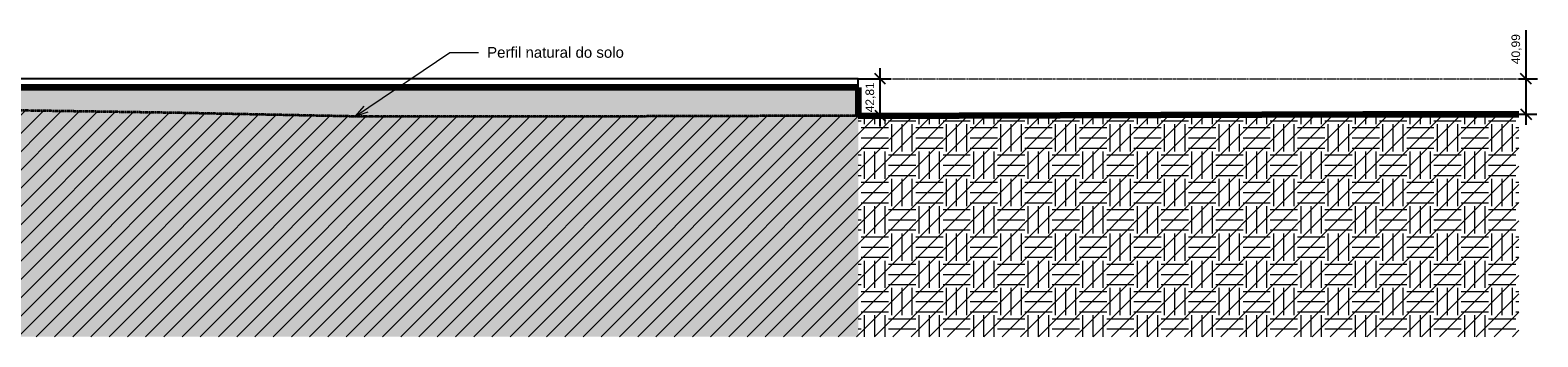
# Model space of a CAD drawing. Header units: centimetres. Extents: x -3672 to 20617, y -2803 to 410.
# Tile 3 of 10: x 3149 to 4904, y -300 to 57. Entities that reach past the tile are written whole.
import ezdxf

# ---------------------------------------------------------------- set-up
doc = ezdxf.new("R2010")
doc.units = ezdxf.units.CM
doc.linetypes.add('Centro _1_', pattern=[3.175, 0.635, -0.47625, 1.5875, -0.47625])
doc.linetypes.add('Traço', pattern=[0.635, 0.3175, -0.3175])
doc.layers.add('0 @ 50', color=7, linetype='Continuous')
for name, color, linetype, lineweight in [('A-FLOR-LEVL', 7, 'Continuous', 9), ('C-BLDG-PADS', 8, 'Continuous', 9), ('C-TOPO', 34, 'Continuous', 9), ('G-ANNO-TEXT', 231, 'Continuous', 9)]:
    doc.layers.add(name, color=color, linetype=linetype, lineweight=lineweight)
doc.styles.add('Annotative', font='arial.ttf', dxfattribs={"height": 0.2})
doc.styles.add('Arial_3', font='arial.ttf', dxfattribs={"height": 12.5})
doc.dimstyles.new('MARCOS', dxfattribs={"dimscale": 0, "dimtxt": 0.2, "dimasz": 0.25, "dimexe": 0.25, "dimexo": 0, "dimgap": 0.1, "dimtad": 1, "dimtxsty": 'Annotative', "dimblk": 'OBLIQUE', "dimcen": 2.5, "dimdle": 0.25, "dimclrd": 4, "dimclre": 4, "dimclrt": 256, "dimadec": 0, "dimazin": 0, "dimtfac": 1, "dimtmove": 0, "dimatfit": 3, "dimldrblk": 'OBLIQUE', "dimfxl": 1, "dimfxlon": 1, "dimtfillclr": 7, "dimlwe": -1, "dimarcsym": 0})
pattern_1 = [(0, (3227.5, -144.008), (31.75, 31.75), [31.75, -31.75]), (0, (3227.5, -132.102), (31.75, 31.75), [31.75, -31.75]), (0, (3227.5, -120.196), (31.75, 31.75), [31.75, -31.75]), (90, (3231.47, -116.227), (-31.75, 31.75), [31.75, -31.75]), (90, (3243.376, -116.227), (-31.75, 31.75), [31.75, -31.75]), (90, (3255.283, -116.227), (-31.75, 31.75), [31.75, -31.75])]

# ---------------------------------------------------------------- blocks, each defined once
blk = doc.blocks.new('_Oblique')
at = {"color": 0, "linetype": 'ByBlock', "lineweight": -2}
blk.add_line((-0.5, -0.5), (0.5, 0.5), dxfattribs=at)
blk = doc.blocks.new('*D12')
at = {"color": 4, "ltscale": 1000, "transparency": 16777216}
for p, q in [((4113.1, 0), (4151, 0)), ((4113.1, -42.8), (4151, -42.8))]:
    blk.add_line(p, q, dxfattribs=at)
at = {"color": 4, "lineweight": -2, "ltscale": 1000, "transparency": 16777216}
blk.add_line((4138.5, -55.3), (4138.5, 12.5), dxfattribs=at)
at = {"layer": 'Defpoints', "color": 0, "ltscale": 1000, "transparency": 16777216}
for p in [(4113.1, 0), (4138.5, 0), (4113.1, -42.8)]:
    blk.add_point(p, dxfattribs=at)
at = {"color": 4, "lineweight": -2, "ltscale": 1000, "transparency": 16777216, "xscale": 12.5, "yscale": 12.5, "zscale": 12.5}
for p, rotation in [((4138.5, 0), 90), ((4138.5, -42.8), 270)]:
    blk.add_blockref('_Oblique', p, dxfattribs=dict(at, rotation=rotation))
at = {"ltscale": 1000, "transparency": 16777216, "insert": (4127.5, -21.4), "char_height": 10, "attachment_point": 5, "rotation": 90, "style": 'Annotative'}
blk.add_mtext('42,81', dxfattribs=at)
blk = doc.blocks.new('*D13')
at = {"color": 4, "lineweight": -2, "ltscale": 1000, "transparency": 16777216}
for p, q in [((4890.4, 0), (4890.4, 56.7)), ((4890.4, -53.5), (4890.4, 0))]:
    blk.add_line(p, q, dxfattribs=at)
at = {"color": 4, "ltscale": 1000, "transparency": 16777216}
for p, q in [((4882.2, 0), (4902.9, 0)), ((4882.2, -41), (4902.9, -41))]:
    blk.add_line(p, q, dxfattribs=at)
at = {"layer": 'Defpoints', "color": 0, "ltscale": 1000, "transparency": 16777216}
for p in [(4882.2, 0), (4890.4, 0), (4882.2, -41)]:
    blk.add_point(p, dxfattribs=at)
at = {"color": 4, "lineweight": -2, "ltscale": 1000, "transparency": 16777216, "xscale": 12.5, "yscale": 12.5, "zscale": 12.5}
for p, rotation in [((4890.4, 0), 90), ((4890.4, -41), 270)]:
    blk.add_blockref('_Oblique', p, dxfattribs=dict(at, rotation=rotation))
at = {"ltscale": 1000, "transparency": 16777216, "insert": (4879.4, 34.6), "char_height": 10, "attachment_point": 5, "rotation": 90, "style": 'Annotative'}
blk.add_mtext('40,99', dxfattribs=at)

msp = doc.modelspace()

# ---------------------------------------------------------------- hatches: boundary and pattern name
at = {"layer": 'C-TOPO', "lineweight": 18}
h = msp.add_hatch(dxfattribs=at)
h.set_pattern_fill('FP_2', color=256, style=0, pattern_type=2)
h.set_pattern_definition(pattern_1)
h.paths.add_polyline_path([(3144.405, -300), (4113.147, -300), (4113.147, -10.016), (1773.147, -10.016), (1773.147, -300), (2931.425, -300)], flags=0)
at = {"layer": 'C-TOPO', "linetype": 'Traço', "lineweight": 18}
h = msp.add_hatch(dxfattribs=at)
h.set_pattern_fill('FP_1', color=174, style=0, pattern_type=2)
h.set_pattern_definition([(45, (3227.501, -144.008), (-10.6066, 10.6066), [])])
h.paths.add_polyline_path([(2755.694, -300), (4882.217, -300), (4882.217, -40.991), (4718.432, -41.017), (3755.694, -43.873), (3536.856, -43.873), (3318.019, -39.496), (2755.694, -31.061), (2536.856, -29.748), (2455.639, -27.56), (1617.638, -19.795), (1533.147, -19.421), (1533.147, -300), (2536.856, -300)], flags=0)
at = {"layer": 'C-TOPO', "lineweight": 18}
h = msp.add_hatch(dxfattribs=at)
h.set_pattern_fill('FP_2', color=256, style=0, pattern_type=2)
h.set_pattern_definition(pattern_1)
h.paths.add_polyline_path([(4700.26, -300), (4882.217, -300), (4882.217, -40.991), (4700.26, -41.071), (4113.147, -42.812), (4113.147, -300)], flags=0)

# ---------------------------------------------------------------- linework, layer by layer
at = {"layer": 'A-FLOR-LEVL', "linetype": 'Centro _1_'}
msp.add_line((1434.303, 0), (4904.162, 0), dxfattribs=at)
at = {"layer": 'C-BLDG-PADS', "lineweight": 25}
for p, q in [((4113.147, 0), (1773.147, 0)), ((4113.147, -10), (4113.147, 0)), ((1773.147, -10), (4113.147, -10))]:
    msp.add_line(p, q, dxfattribs=at)
at = {"layer": 'C-TOPO', "lineweight": 100}
for p, q in [((4113.147, -10.016), (2931.425, -10.016)), ((4113.147, -42.812), (4700.26, -41.071)), ((4700.26, -41.071), (4882.217, -40.991))]:
    msp.add_line(p, q, dxfattribs=at)
at = {"layer": 'C-TOPO', "lineweight": 18}
for p, q in [((2931.425, -10.016), (4113.147, -10.016)), ((4113.147, -31.666), (4113.147, -10.016)), ((4113.147, -42.812), (4113.147, -31.666)), ((4700.26, -41.071), (4113.147, -42.812)), ((4700.26, -41.071), (4882.217, -40.991))]:
    msp.add_line(p, q, dxfattribs=at)
at = {"layer": 'C-TOPO', "color": 164, "linetype": 'Traço', "lineweight": 35}
for p, q in [((3318.019, -39.496), (2755.694, -31.061)), ((3536.856, -43.873), (3318.019, -39.496)), ((3755.694, -43.873), (3536.856, -43.873)), ((4718.432, -41.017), (3755.694, -43.873)), ((4882.217, -40.991), (4718.432, -41.017))]:
    msp.add_line(p, q, dxfattribs=at)
at = {"layer": 'C-TOPO', "color": 174, "linetype": 'Traço', "lineweight": 18}
for p, q in [((3318.019, -39.496), (2755.694, -31.061)), ((3318.019, -39.496), (3536.856, -43.873)), ((3536.856, -43.873), (3755.694, -43.873)), ((3755.694, -43.873), (4718.432, -41.017)), ((4718.432, -41.017), (4882.217, -40.991))]:
    msp.add_line(p, q, dxfattribs=at)
at = {"layer": 'C-TOPO', "lineweight": 100, "flags": 128}
msp.add_lwpolyline([(4113.147, -10.016), (4113.147, -31.666), (4113.147, -42.812)], dxfattribs=at)
at = {"layer": 'G-ANNO-TEXT', "color": 10}
for p, q in [((3527.822, -43.446), (3637.582, 30.846)), ((3637.582, 30.846), (3670.984, 30.846)), ((3527.822, -43.446), (3537.991, -31.71)), ((3527.822, -43.446), (3542.497, -38.367))]:
    msp.add_line(p, q, dxfattribs=at)

# ---------------------------------------------------------------- texts
at = {"layer": 'G-ANNO-TEXT', "color": 7, "insert": (3681.144, 37.096), "char_height": 12.5, "width": 190.80163, "attachment_point": 1, "style": 'Arial_3'}
msp.add_mtext('Perfil natural do solo', dxfattribs=at)

# ---------------------------------------------------------------- dimensions: what is measured, and where the dimension line sits
at = {"layer": '0 @ 50', "color": 7, "ltscale": 1000}
for base, p1, p2, picture, middle in [((4890.374, 0), (4882.217, -40.991), (4882.217, 0), '*D13', (4879.365, 34.584)), ((4138.469, 0), (4113.147, -42.812), (4113.147, 0), '*D12', (4127.459, -21.406))]:
    dim = msp.add_linear_dim(base=base, p1=p1, p2=p2, angle=90, dimstyle='MARCOS', override={"dimscale": 50, "dimtix": 0, "dimtofl": 1, "dimtmove": 0, "dimatfit": 3}, dxfattribs=at)
    dim.commit()
    dim.dimension.update_dxf_attribs({"geometry": picture, "text_midpoint": middle})

doc.saveas('drawing.dxf')
